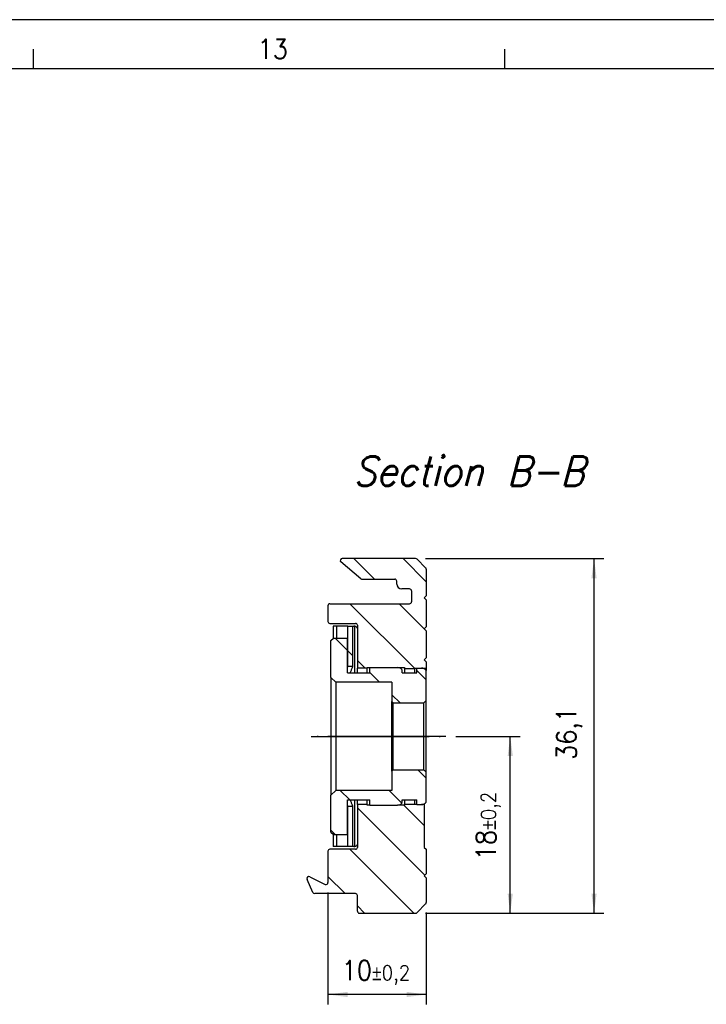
# Model space of a CAD drawing. Header units: millimetres. Extents: x -418 to 1025, y -151 to 443.
# Tile 22 of 52: x -208 to -138, y 343 to 443. Entities that reach past the tile are written whole.
import ezdxf

# ---------------------------------------------------------------- set-up
doc = ezdxf.new("R2010")
doc.units = ezdxf.units.MM
doc.linetypes.add('DOT_CENTER', pattern=[14, 12, -1, 0, -1])
doc.layers.add('1', color=7, linetype='Continuous')
doc.styles.add('CONVERTER_11', font='txt.shx', dxfattribs={"width": 0.9, "oblique": 15})
doc.styles.add('CONVERTER_12', font='txt.shx', dxfattribs={"width": 0.9})
doc.dimstyles.new('ME10_DIM_35', dxfattribs={"dimtxt": 2, "dimasz": 2, "dimexe": 1, "dimexo": 1, "dimgap": 1, "dimtad": 1, "dimdsep": 46, "dimtxsty": 'CONVERTER_12', "dimsah": 1, "dimcen": 0.09, "dimclrd": 2, "dimclre": 2, "dimclrt": 2, "dimadec": 0, "dimazin": 0, "dimtfac": 1, "dimtdec": 4, "dimtix": 1, "dimtmove": 0, "dimatfit": 3, "dimfxl": 1, "dimtolj": 1, "dimtzin": 0, "dimarcsym": 0})
doc.dimstyles.new('ME10_DIM_36', dxfattribs={"dimtxt": 2, "dimasz": 2, "dimexe": 1, "dimexo": 1, "dimgap": 1, "dimtad": 1, "dimdsep": 46, "dimtxsty": 'CONVERTER_12', "dimsah": 1, "dimcen": 0.09, "dimclrd": 2, "dimclre": 2, "dimclrt": 2, "dimadec": 0, "dimazin": 0, "dimtol": 1, "dimtp": 0.2, "dimtm": 0.2, "dimtfac": 0.75, "dimtdec": 0, "dimtix": 1, "dimtmove": 0, "dimatfit": 3, "dimfxl": 1, "dimtolj": 1, "dimtzin": 0, "dimarcsym": 0})
doc.dimstyles.new('ME10_DIM_37', dxfattribs={"dimtxt": 2, "dimasz": 2, "dimexe": 1, "dimexo": 1, "dimgap": 1, "dimtad": 1, "dimdsep": 46, "dimtxsty": 'CONVERTER_12', "dimsah": 1, "dimcen": 0.09, "dimclrd": 2, "dimclre": 2, "dimclrt": 2, "dimadec": 0, "dimazin": 0, "dimtol": 1, "dimtp": 0.2, "dimtm": 0.2, "dimtfac": 0.75, "dimtdec": 0, "dimtix": 1, "dimtmove": 0, "dimatfit": 3, "dimfxl": 1, "dimtolj": 1, "dimtzin": 0, "dimarcsym": 0})
pattern_1 = [(-45, (0, 0), (2.5, 2.5), [])]

# ---------------------------------------------------------------- blocks, each defined once
blk = doc.blocks.new('SOPORTE_SV2__56', base_point=(-178.42, 352.55))
at = {"linetype": 'Continuous'}
h = blk.add_hatch(dxfattribs=at)
h.set_pattern_fill('_USER', color=3, scale=3.535534, angle=-45, pattern_type=0)
h.set_pattern_definition(pattern_1)
edge = h.paths.add_edge_path()
edge.add_line((-174.83, 388.65), (-167.36, 388.65))
edge.add_arc((-167.36, 388.45), 0.2, 45, 90, ccw=False)
edge.add_line((-167.22, 388.59), (-166.34, 387.71))
edge.add_arc((-166.48, 387.57), 0.2, 0, 45, ccw=False)
edge.add_line((-166.28, 387.57), (-166.28, 384.85))
edge.add_line((-166.28, 384.85), (-166.48, 384.65))
edge.add_line((-166.48, 384.65), (-166.28, 384.45))
edge.add_line((-166.28, 384.45), (-166.28, 381.7))
edge.add_line((-166.28, 381.7), (-166.48, 381.5))
edge.add_line((-166.48, 381.5), (-166.28, 381.3))
edge.add_line((-166.28, 381.3), (-166.28, 378.55))
edge.add_line((-166.28, 378.55), (-166.48, 378.35))
edge.add_line((-166.48, 378.35), (-166.28, 378.15))
edge.add_line((-166.28, 378.15), (-166.28, 377.5))
edge.add_line((-166.28, 377.5), (-166.77, 377.5))
edge.add_line((-166.77, 377.5), (-167.23, 377.5))
edge.add_line((-167.23, 377.5), (-167.48, 377.5))
edge.add_line((-167.48, 377.5), (-167.48, 377.45))
edge.add_line((-167.48, 377.45), (-168.48, 377.45))
edge.add_line((-168.48, 377.45), (-168.48, 377.55))
edge.add_line((-168.48, 377.55), (-169.22, 377.55))
edge.add_line((-169.22, 377.55), (-172.03, 377.55))
edge.add_line((-172.03, 377.55), (-172.28, 377.55))
edge.add_line((-172.28, 377.55), (-172.28, 377.5))
edge.add_line((-172.28, 377.5), (-173.28, 377.5))
edge.add_line((-173.28, 377.5), (-173.28, 381.55))
edge.add_line((-173.28, 381.55), (-173.28, 381.85))
edge.add_arc((-173.48, 381.85), 0.2, 0, 90)
edge.add_line((-173.48, 382.05), (-176.08, 382.05))
edge.add_arc((-176.08, 382.25), 0.2, 180, 270, ccw=False)
edge.add_line((-176.28, 382.25), (-176.28, 383.85))
edge.add_arc((-176.08, 383.85), 0.2, 90, 180, ccw=False)
edge.add_line((-176.08, 384.05), (-167.98, 384.05))
edge.add_arc((-167.98, 384.25), 0.2, 270, 360)
edge.add_line((-167.78, 384.25), (-167.78, 385.35))
edge.add_arc((-167.98, 385.35), 0.2, 0, 90)
edge.add_line((-167.98, 385.55), (-168.63, 385.55))
edge.add_line((-168.63, 385.55), (-168.78, 385.55))
edge.add_arc((-168.78, 386.05), 0.5, 180, 270, ccw=False)
edge.add_line((-169.28, 386.05), (-169.28, 386.35))
edge.add_arc((-169.48, 386.35), 0.2, 0, 90)
edge.add_line((-169.48, 386.55), (-171.93, 386.55))
edge.add_line((-171.93, 386.55), (-172.8, 386.55))
edge.add_arc((-172.8, 386.75), 0.2, 230, 270, ccw=False)
edge.add_line((-172.93, 386.6), (-174.96, 388.3))
edge.add_arc((-174.83, 388.45), 0.2, 90, 230, ccw=False)
h = blk.add_hatch(dxfattribs=at)
h.set_pattern_fill('_USER', color=3, scale=3.535534, angle=-45, pattern_type=0)
h.set_pattern_definition(pattern_1)
edge = h.paths.add_edge_path()
edge.add_line((-173.75, 381.75), (-173.75, 377.65))
edge.add_spline(control_points=[(-173.75, 377.65), (-173.79, 377.65), (-173.88, 377.65), (-174, 377.65), (-174.13, 377.65), (-174.21, 377.65), (-174.25, 377.65)], knot_values=[0, 0, 0, 0, 0.125, 0.25, 0.375, 0.5, 0.5, 0.5, 0.5], degree=3, periodic=0)
edge.add_line((-174.25, 377.65), (-174.25, 381.75))
edge.add_line((-174.25, 381.75), (-173.75, 381.75))
h = blk.add_hatch(dxfattribs=at)
h.set_pattern_fill('_USER', color=3, scale=3.535534, angle=-45, pattern_type=0)
h.set_pattern_definition(pattern_1)
edge = h.paths.add_edge_path()
edge.add_line((-175.73, 380.55), (-175.98, 380.3))
edge.add_line((-175.98, 380.3), (-175.98, 376.55))
edge.add_line((-175.98, 376.55), (-175.48, 376.05))
edge.add_line((-175.48, 376.05), (-169.78, 376.05))
edge.add_line((-169.78, 376.05), (-169.78, 374.1))
edge.add_line((-169.78, 374.1), (-169.63, 373.95))
edge.add_line((-169.63, 373.95), (-166.53, 373.95))
edge.add_line((-166.53, 373.95), (-166.28, 374.2))
edge.add_line((-166.28, 374.2), (-166.28, 377.25))
edge.add_arc((-166.77, 376.89), 0.613, 36.3182, 89.4483)
edge.add_line((-166.77, 377.5), (-167.23, 377.5))
edge.add_line((-167.23, 377.5), (-167.23, 377.02))
edge.add_line((-167.23, 377.02), (-168.73, 377.02))
edge.add_line((-168.73, 377.02), (-168.73, 377.3))
edge.add_arc((-169.22, 376.94), 0.613, 36.3292, 89.4593)
edge.add_line((-169.22, 377.55), (-172.03, 377.55))
edge.add_line((-172.03, 377.55), (-172.03, 377.02))
edge.add_line((-172.03, 377.02), (-174.28, 377.02))
edge.add_line((-174.28, 377.02), (-174.28, 377.59))
edge.add_line((-174.28, 377.59), (-174.28, 380.55))
edge.add_line((-174.28, 380.55), (-175.73, 380.55))
h = blk.add_hatch(dxfattribs=at)
h.set_pattern_fill('_USER', color=3, scale=3.535534, angle=-45, pattern_type=0)
h.set_pattern_definition(pattern_1)
edge = h.paths.add_edge_path()
edge.add_line((-174.28, 364.07), (-172.03, 364.07))
edge.add_line((-172.03, 364.07), (-172.03, 363.55))
edge.add_line((-172.03, 363.55), (-169.22, 363.55))
edge.add_arc((-169.22, 364.16), 0.613, 270.5407, 323.6708)
edge.add_line((-168.73, 363.8), (-168.73, 364.07))
edge.add_line((-168.73, 364.07), (-167.23, 364.07))
edge.add_line((-167.23, 364.07), (-167.23, 363.6))
edge.add_line((-167.23, 363.6), (-166.77, 363.6))
edge.add_arc((-166.77, 364.21), 0.613, 270.5517, 323.6818)
edge.add_line((-166.28, 363.85), (-166.28, 366.9))
edge.add_line((-166.28, 366.9), (-166.53, 367.15))
edge.add_line((-166.53, 367.15), (-169.63, 367.15))
edge.add_line((-169.63, 367.15), (-169.78, 367))
edge.add_line((-169.78, 367), (-169.78, 365.05))
edge.add_line((-169.78, 365.05), (-175.48, 365.05))
edge.add_line((-175.48, 365.05), (-175.98, 364.55))
edge.add_line((-175.98, 364.55), (-175.98, 360.8))
edge.add_line((-175.98, 360.8), (-175.73, 360.55))
edge.add_line((-175.73, 360.55), (-174.28, 360.55))
edge.add_line((-174.28, 360.55), (-174.28, 363.51))
edge.add_line((-174.28, 363.51), (-174.28, 364.07))
h = blk.add_hatch(dxfattribs=at)
h.set_pattern_fill('_USER', color=3, scale=3.535534, angle=-45, pattern_type=0)
h.set_pattern_definition(pattern_1)
edge = h.paths.add_edge_path()
edge.add_arc((-177.63, 354.75), 0.2, 204, 270, ccw=False)
edge.add_line((-177.82, 354.67), (-178.4, 355.99))
edge.add_arc((-178.22, 356.07), 0.2, 64, 204, ccw=False)
edge.add_line((-178.13, 356.25), (-176.57, 355.48))
edge.add_arc((-176.48, 355.66), 0.2, 244, 360)
edge.add_line((-176.28, 355.66), (-176.28, 358.85))
edge.add_arc((-176.08, 358.85), 0.2, 90, 180, ccw=False)
edge.add_line((-176.08, 359.05), (-173.48, 359.05))
edge.add_arc((-173.48, 359.25), 0.2, 270, 360)
edge.add_line((-173.28, 359.25), (-173.28, 359.55))
edge.add_line((-173.28, 359.55), (-173.28, 363.6))
edge.add_line((-173.28, 363.6), (-172.28, 363.6))
edge.add_line((-172.28, 363.6), (-172.28, 363.55))
edge.add_line((-172.28, 363.55), (-172.03, 363.55))
edge.add_line((-172.03, 363.55), (-169.22, 363.55))
edge.add_line((-169.22, 363.55), (-168.48, 363.55))
edge.add_line((-168.48, 363.55), (-168.48, 363.65))
edge.add_line((-168.48, 363.65), (-167.48, 363.65))
edge.add_line((-167.48, 363.65), (-167.48, 363.6))
edge.add_line((-167.48, 363.6), (-167.23, 363.6))
edge.add_line((-167.23, 363.6), (-166.77, 363.6))
edge.add_line((-166.77, 363.6), (-166.48, 363.6))
edge.add_line((-166.48, 363.6), (-166.48, 359.25))
edge.add_line((-166.48, 359.25), (-166.28, 359.05))
edge.add_line((-166.28, 359.05), (-166.28, 356.55))
edge.add_line((-166.28, 356.55), (-166.48, 356.35))
edge.add_line((-166.48, 356.35), (-166.28, 356.15))
edge.add_line((-166.28, 356.15), (-166.28, 353.63))
edge.add_arc((-166.48, 353.63), 0.2, 315, 360, ccw=False)
edge.add_line((-166.34, 353.49), (-167.22, 352.61))
edge.add_arc((-167.36, 352.75), 0.2, 270, 315, ccw=False)
edge.add_line((-167.36, 352.55), (-173.08, 352.55))
edge.add_arc((-173.08, 352.75), 0.2, 180, 270, ccw=False)
edge.add_line((-173.28, 352.75), (-173.28, 354.35))
edge.add_arc((-173.48, 354.35), 0.2, 0, 90)
edge.add_line((-173.48, 354.55), (-177.63, 354.55))
h = blk.add_hatch(dxfattribs=at)
h.set_pattern_fill('_USER', color=3, scale=3.535534, angle=-45, pattern_type=0)
h.set_pattern_definition(pattern_1)
edge = h.paths.add_edge_path()
edge.add_spline(control_points=[(-174.25, 363.45), (-174.21, 363.45), (-174.13, 363.45), (-174, 363.45), (-173.88, 363.45), (-173.79, 363.45), (-173.75, 363.45)], knot_values=[0, 0, 0, 0, 0.125, 0.25, 0.375, 0.5, 0.5, 0.5, 0.5], degree=3, periodic=0)
edge.add_line((-173.75, 363.45), (-173.75, 359.35))
edge.add_line((-173.75, 359.35), (-174.25, 359.35))
edge.add_line((-174.25, 359.35), (-174.25, 363.45))
at = {"color": 7, "linetype": 'Continuous'}
for p, q in [((-172.93, 386.6), (-174.96, 388.3)), ((-167.36, 388.65), (-174.83, 388.65)), ((-166.34, 387.71), (-167.22, 388.59)), ((-166.28, 387.57), (-166.28, 384.85)), ((-172.8, 386.55), (-171.93, 386.55)), ((-171.93, 386.55), (-169.48, 386.55)), ((-169.28, 386.05), (-169.28, 386.35)), ((-168.63, 385.55), (-168.78, 385.55)), ((-167.98, 385.55), (-168.63, 385.55)), ((-167.78, 385.35), (-167.78, 384.25)), ((-176.08, 384.05), (-167.98, 384.05)), ((-166.28, 384.85), (-166.48, 384.65)), ((-166.48, 384.65), (-166.28, 384.45)), ((-166.28, 384.45), (-166.28, 381.7)), ((-176.28, 383.85), (-176.28, 382.25)), ((-176.08, 382.05), (-173.48, 382.05)), ((-175.38, 381.75), (-175.75, 381.75)), ((-175.75, 381.75), (-175.75, 380.53)), ((-174.25, 381.75), (-175.38, 381.75)), ((-174.25, 381.75), (-173.75, 381.75)), ((-174.25, 377.65), (-174.25, 381.75)), ((-173.75, 381.75), (-173.64, 381.75)), ((-173.75, 377.65), (-173.75, 381.75)), ((-173.28, 381.85), (-173.28, 381.55)), ((-173.28, 381.55), (-173.28, 377.5)), ((-166.28, 381.7), (-166.48, 381.5)), ((-166.48, 381.5), (-166.28, 381.3)), ((-166.28, 381.3), (-166.28, 378.55)), ((-175.98, 380.3), (-175.73, 380.55)), ((-175.98, 376.55), (-175.98, 380.3)), ((-175.73, 380.55), (-174.28, 380.55)), ((-174.28, 377.59), (-174.28, 380.55)), ((-166.28, 378.55), (-166.48, 378.35)), ((-166.48, 378.35), (-166.28, 378.15)), ((-166.28, 378.15), (-166.28, 377.5)), ((-174.28, 377.02), (-174.28, 377.59)), ((-174.28, 377.02), (-172.03, 377.02)), ((-173.28, 377.02), (-173.28, 377.5)), ((-172.28, 377.5), (-173.28, 377.5)), ((-172.28, 377.5), (-172.28, 377.55)), ((-172.28, 377.55), (-172.03, 377.55)), ((-172.28, 377.02), (-172.28, 377.5)), ((-172.03, 377.02), (-172.03, 377.55)), ((-172.03, 377.55), (-169.22, 377.55)), ((-169.22, 377.55), (-168.48, 377.55)), ((-168.73, 377.02), (-168.73, 377.3)), ((-168.73, 377.02), (-167.23, 377.02)), ((-168.48, 377.55), (-168.48, 377.45)), ((-168.48, 377.45), (-167.48, 377.45)), ((-168.48, 377.45), (-168.48, 377.02)), ((-167.48, 377.45), (-167.48, 377.5)), ((-167.48, 377.5), (-167.23, 377.5)), ((-167.48, 377.45), (-167.48, 377.02)), ((-167.23, 377.02), (-167.23, 377.5)), ((-167.23, 377.5), (-166.77, 377.5)), ((-166.77, 377.5), (-166.28, 377.5)), ((-166.28, 377.5), (-166.28, 377.25)), ((-166.28, 374.2), (-166.28, 377.25)), ((-175.48, 376.05), (-175.98, 376.55)), ((-175.98, 376.55), (-175.98, 364.55)), ((-169.78, 376.05), (-175.48, 376.05)), ((-175.48, 376.05), (-175.48, 370.55)), ((-169.78, 376.05), (-169.78, 374.1)), ((-169.78, 367), (-169.78, 374.1)), ((-169.63, 373.95), (-169.78, 374.1)), ((-169.63, 367.15), (-169.63, 373.95)), ((-169.63, 373.95), (-166.53, 373.95)), ((-166.53, 373.95), (-166.28, 374.2)), ((-166.53, 367.15), (-166.53, 373.95)), ((-166.28, 366.9), (-166.28, 374.2)), ((-175.48, 370.55), (-175.48, 365.05)), ((-169.63, 367.15), (-169.78, 367)), ((-169.78, 367), (-169.78, 365.05)), ((-169.63, 367.15), (-166.53, 367.15)), ((-166.53, 367.15), (-166.28, 366.9)), ((-166.28, 363.85), (-166.28, 366.9)), ((-175.48, 365.05), (-175.98, 364.55)), ((-169.78, 365.05), (-175.48, 365.05)), ((-175.98, 360.8), (-175.98, 364.55)), ((-174.28, 364.07), (-172.03, 364.07)), ((-174.28, 363.51), (-174.28, 364.07)), ((-173.28, 363.6), (-173.28, 364.07)), ((-172.28, 363.6), (-172.28, 364.07)), ((-172.03, 363.55), (-172.03, 364.07)), ((-168.73, 364.07), (-167.23, 364.07)), ((-168.73, 363.8), (-168.73, 364.07)), ((-168.48, 364.07), (-168.48, 363.65)), ((-167.48, 364.07), (-167.48, 363.65)), ((-167.23, 363.6), (-167.23, 364.07)), ((-174.28, 360.55), (-174.28, 363.51)), ((-174.25, 359.35), (-174.25, 363.45)), ((-173.75, 359.35), (-173.75, 363.45)), ((-172.28, 363.6), (-173.28, 363.6)), ((-173.28, 363.6), (-173.28, 359.55)), ((-172.28, 363.55), (-172.28, 363.6)), ((-172.03, 363.55), (-172.28, 363.55)), ((-172.03, 363.55), (-169.22, 363.55)), ((-168.48, 363.55), (-169.22, 363.55)), ((-168.48, 363.65), (-168.48, 363.55)), ((-168.48, 363.65), (-167.48, 363.65)), ((-167.48, 363.6), (-167.48, 363.65)), ((-167.23, 363.6), (-167.48, 363.6)), ((-167.23, 363.6), (-166.77, 363.6)), ((-166.48, 363.6), (-166.77, 363.6)), ((-166.48, 363.6), (-166.48, 363.68)), ((-166.48, 363.6), (-166.48, 359.25)), ((-175.98, 360.8), (-175.73, 360.55)), ((-175.75, 360.57), (-175.75, 359.35)), ((-175.73, 360.55), (-174.28, 360.55)), ((-176.28, 358.85), (-176.28, 355.66)), ((-173.48, 359.05), (-176.08, 359.05)), ((-175.38, 359.35), (-175.75, 359.35)), ((-174.25, 359.35), (-175.38, 359.35)), ((-173.75, 359.35), (-174.25, 359.35)), ((-173.64, 359.35), (-173.75, 359.35)), ((-173.28, 359.55), (-173.28, 359.25)), ((-166.48, 359.25), (-166.28, 359.05)), ((-166.28, 359.05), (-166.28, 356.55)), ((-177.82, 354.67), (-178.4, 355.99)), ((-178.13, 356.25), (-176.57, 355.48)), ((-166.28, 356.55), (-166.48, 356.35)), ((-166.48, 356.35), (-166.28, 356.15)), ((-166.28, 356.15), (-166.28, 353.63)), ((-173.48, 354.55), (-177.63, 354.55)), ((-173.28, 352.75), (-173.28, 354.35)), ((-167.22, 352.61), (-166.34, 353.49)), ((-173.08, 352.55), (-167.36, 352.55))]:
    blk.add_line(p, q, dxfattribs=at)
at = {"color": 3, "linetype": 'Continuous'}
for p, q in [((-175.38, 380.55), (-175.38, 381.75)), ((-173.56, 377.02), (-173.56, 381.75)), ((-173.56, 359.35), (-173.56, 364.07)), ((-175.38, 359.35), (-175.38, 360.55))]:
    blk.add_line(p, q, dxfattribs=at)
at = {"color": 7, "linetype": 'Continuous'}
for centre, radius, start, end in [((-174.83, 388.45), 0.2, 90, 230), ((-167.36, 388.45), 0.2, 45, 90), ((-166.48, 387.57), 0.2, 0, 45), ((-172.8, 386.75), 0.2, 230, 270), ((-169.48, 386.35), 0.2, 0, 90), ((-168.78, 386.05), 0.5, 180, 270), ((-167.98, 385.35), 0.2, 0, 90), ((-176.08, 383.85), 0.2, 90, 180), ((-167.98, 384.25), 0.2, 270, 0), ((-176.08, 382.25), 0.2, 180, 270), ((-173.48, 381.85), 0.2, 0, 90), ((-169.22, 376.94), 0.613, 36.3292, 89.4593), ((-166.77, 376.89), 0.613, 36.3182, 89.4483), ((-166.77, 364.21), 0.613, 270.5517, 323.6818), ((-169.22, 364.16), 0.613, 270.5407, 323.6708), ((-176.08, 358.85), 0.2, 90, 180), ((-173.48, 359.25), 0.2, 270, 0), ((-178.22, 356.07), 0.2, 64, 204), ((-176.48, 355.66), 0.2, 244, 0), ((-177.63, 354.75), 0.2, 204, 270), ((-173.48, 354.35), 0.2, 0, 90), ((-166.48, 353.63), 0.2, 315, 360), ((-173.08, 352.75), 0.2, 180, 270), ((-167.36, 352.75), 0.2, 270, 315)]:
    blk.add_arc(centre, radius, start, end, dxfattribs=at)
for points, knots in [([(-173.56, 381.75), (-173.57, 381.75), (-173.6, 381.75), (-173.63, 381.75), (-173.64, 381.75)], [0, 0, 0, 0, 0.04287066, 0.08566535, 0.08566535, 0.08566535, 0.08566535]), ([(-173.42, 381.71), (-173.43, 381.71), (-173.45, 381.72), (-173.48, 381.73), (-173.52, 381.74), (-173.55, 381.74), (-173.56, 381.75)], [0, 0, 0, 0, 0.0335814, 0.0688181, 0.1061577, 0.1455934, 0.1455934, 0.1455934, 0.1455934]), ([(-173.28, 381.55), (-173.29, 381.57), (-173.3, 381.6), (-173.33, 381.65), (-173.37, 381.68), (-173.4, 381.7), (-173.42, 381.71)], [0, 0, 0, 0, 0.0566977, 0.11026, 0.1630025, 0.217434, 0.217434, 0.217434, 0.217434]), ([(-174.28, 377.59), (-174.28, 377.59), (-174.27, 377.61), (-174.26, 377.63), (-174.26, 377.64), (-174.25, 377.65), (-174.25, 377.65)], [0, 0, 0, 0, 0.02560953, 0.05160843, 0.06023473, 0.06886103, 0.06886103, 0.06886103, 0.06886103]), ([(-174, 377.02), (-173.99, 377.07), (-173.95, 377.16), (-173.9, 377.29), (-173.84, 377.43), (-173.8, 377.53), (-173.77, 377.6), (-173.76, 377.63), (-173.75, 377.65)], [0, 0, 0, 0, 0.143141, 0.287047, 0.4308662, 0.575577, 0.6243996, 0.6732222, 0.6732222, 0.6732222, 0.6732222]), ([(-173.75, 363.45), (-173.76, 363.47), (-173.77, 363.5), (-173.8, 363.57), (-173.84, 363.67), (-173.9, 363.81), (-173.95, 363.94), (-173.99, 364.03), (-174, 364.07)], [0, 0, 0, 0, 0.048767, 0.097534, 0.2420646, 0.385741, 0.5298653, 0.6732222, 0.6732222, 0.6732222, 0.6732222]), ([(-174.25, 363.45), (-174.25, 363.45), (-174.26, 363.46), (-174.26, 363.47), (-174.27, 363.49), (-174.28, 363.51), (-174.28, 363.51)], [0, 0, 0, 0, 0.008627, 0.017254, 0.04325307, 0.06886104, 0.06886104, 0.06886104, 0.06886104]), ([(-173.64, 359.35), (-173.63, 359.35), (-173.6, 359.35), (-173.57, 359.35), (-173.56, 359.35)], [0, 0, 0, 0, 0.04279469, 0.08566535, 0.08566535, 0.08566535, 0.08566535]), ([(-173.56, 359.35), (-173.55, 359.36), (-173.52, 359.36), (-173.48, 359.37), (-173.45, 359.38), (-173.43, 359.39), (-173.42, 359.39)], [0, 0, 0, 0, 0.0394357, 0.0767753, 0.1120119, 0.1455934, 0.1455934, 0.1455934, 0.1455934]), ([(-173.42, 359.39), (-173.4, 359.4), (-173.37, 359.42), (-173.33, 359.45), (-173.3, 359.5), (-173.29, 359.53), (-173.28, 359.55)], [0, 0, 0, 0, 0.0544314, 0.107174, 0.1607363, 0.2174339, 0.2174339, 0.2174339, 0.2174339])]:
    blk.add_open_spline(points, degree=3, knots=knots, dxfattribs=at)
for points in [[(-173.75, 377.65), (-173.79, 377.65), (-173.88, 377.65), (-174, 377.65), (-174.13, 377.65), (-174.21, 377.65), (-174.25, 377.65)], [(-174.25, 363.45), (-174.21, 363.45), (-174.13, 363.45), (-174, 363.45), (-173.88, 363.45), (-173.79, 363.45), (-173.75, 363.45)]]:
    blk.add_open_spline(points, degree=3, dxfattribs=at)
at = {"layer": '1', "color": 2, "linetype": 'DOT_CENTER'}
for p, q in [((-164.28, 370.55), (-177.98, 370.55)), ((-177.98, 370.55), (-164.28, 370.55))]:
    blk.add_line(p, q, dxfattribs=at)
blk = doc.blocks.new('*D107')
at = {"layer": '1', "color": 2, "linetype": 'Continuous'}
for p, q in [((-166.36, 388.65), (-148.21, 388.65)), ((-149.21, 352.55), (-149.21, 388.65)), ((-166.36, 352.55), (-148.21, 352.55))]:
    blk.add_line(p, q, dxfattribs=at)
at = {"layer": '1', "color": 2}
for points in [[(-148.95, 386.65), (-149.48, 386.65), (-149.21, 388.65)], [(-149.48, 354.55), (-148.95, 354.55), (-149.21, 352.55)]]:
    blk.add_solid(points, dxfattribs=at)
at = {"layer": '1', "color": 2, "insert": (-150.41, 368.15), "char_height": 2, "attachment_point": 7, "rotation": 90, "line_spacing_factor": 0.60024, "style": 'CONVERTER_12'}
blk.add_mtext('36,1', dxfattribs=at)
blk = doc.blocks.new('*D108')
at = {"layer": '1', "color": 2, "linetype": 'Continuous'}
for p, q in [((-163.28, 370.55), (-156.74, 370.55)), ((-157.74, 352.55), (-157.74, 370.55)), ((-166.36, 352.55), (-156.74, 352.55))]:
    blk.add_line(p, q, dxfattribs=at)
at = {"layer": '1', "color": 2}
for points in [[(-157.47, 368.55), (-158, 368.55), (-157.74, 370.55)], [(-158, 354.55), (-157.47, 354.55), (-157.74, 352.55)]]:
    blk.add_solid(points, dxfattribs=at)
at = {"layer": '1', "color": 2, "insert": (-158.74, 357.94), "char_height": 2, "attachment_point": 7, "rotation": 90, "line_spacing_factor": 0.60024, "style": 'CONVERTER_12'}
blk.add_mtext('\\C2;18\\C2;\\H1.5;{\\Fgdt;`}0,2', dxfattribs=at)
blk = doc.blocks.new('*D109')
at = {"layer": '1', "color": 2, "linetype": 'Continuous'}
for p, q in [((-176.28, 354.66), (-176.28, 343.27)), ((-166.28, 352.63), (-166.28, 343.27)), ((-166.28, 344.27), (-176.28, 344.27))]:
    blk.add_line(p, q, dxfattribs=at)
at = {"layer": '1', "color": 2}
for points in [[(-174.28, 344.54), (-174.28, 344.01), (-176.28, 344.27)], [(-168.28, 344.01), (-168.28, 344.54), (-166.28, 344.27)]]:
    blk.add_solid(points, dxfattribs=at)
at = {"layer": '1', "color": 2, "insert": (-174.89, 345.27), "char_height": 2, "attachment_point": 7, "rotation": 0.0001, "line_spacing_factor": 0.60024, "style": 'CONVERTER_12'}
blk.add_mtext('\\C2;10\\C2;\\H1.5;{\\Fgdt;`}0,2', dxfattribs=at)
blk = doc.blocks.new('_A1', base_point=(416.98, -145.5))
at = {"layer": '1', "color": 2, "linetype": 'Continuous'}
for p, q in [((421.98, 443.5), (-418.02, 443.5)), ((-206.26, 440.5), (-206.26, 438.5)), ((-158.32, 440.5), (-158.32, 438.5))]:
    blk.add_line(p, q, dxfattribs=at)
at = {"layer": '1', "color": 7, "linetype": 'Continuous'}
blk.add_line((416.98, 438.5), (-398.02, 438.5), dxfattribs=at)
at = {"layer": '1', "color": 2, "insert": (-183.44, 440.52), "char_height": 2, "attachment_point": 4, "line_spacing_factor": 1.20048, "style": 'CONVERTER_12'}
blk.add_mtext('13', dxfattribs=at)
blk = doc.blocks.new('D-D__57', base_point=(-172.35, 370.6))
blk.add_blockref('SOPORTE_SV2__56', (-178.421, 352.55))
at = {"layer": '1', "color": 7, "insert": (-161.95, 399.05), "char_height": 3, "attachment_point": 2, "line_spacing_factor": 1.20048, "style": 'CONVERTER_11'}
blk.add_mtext('Section B-B', dxfattribs=at)
at = {"layer": '1'}
for base, p1, dimstyle, picture, middle in [((-149.214, 352.55), (-167.362, 388.65), 'ME10_DIM_35', '*D107', (-151.314, 370.6)), ((-157.736, 352.55), (-164.279, 370.55), 'ME10_DIM_36', '*D108', (-159.736, 361.55))]:
    dim = blk.add_linear_dim(base=base, p1=p1, p2=(-167.362, 352.55), angle=90, dimstyle=dimstyle, dxfattribs=at)
    dim.commit()
    dim.dimension.update_dxf_attribs({"geometry": picture, "text_midpoint": middle, "text_rotation": 90})
dim = blk.add_linear_dim(base=(-166.279, 344.273), p1=(-176.279, 355.663), p2=(-166.279, 353.633), dimstyle='ME10_DIM_37', dxfattribs=at)
dim.commit()
dim.dimension.update_dxf_attribs({"geometry": '*D109', "text_midpoint": (-171.279, 346.273), "text_rotation": 0.00014})

msp = doc.modelspace()

# ---------------------------------------------------------------- block references
for name, p in [('_A1', (416.98, -145.5)), ('D-D__57', (-172.35, 370.6))]:
    msp.add_blockref(name, p)

doc.saveas('drawing.dxf')
